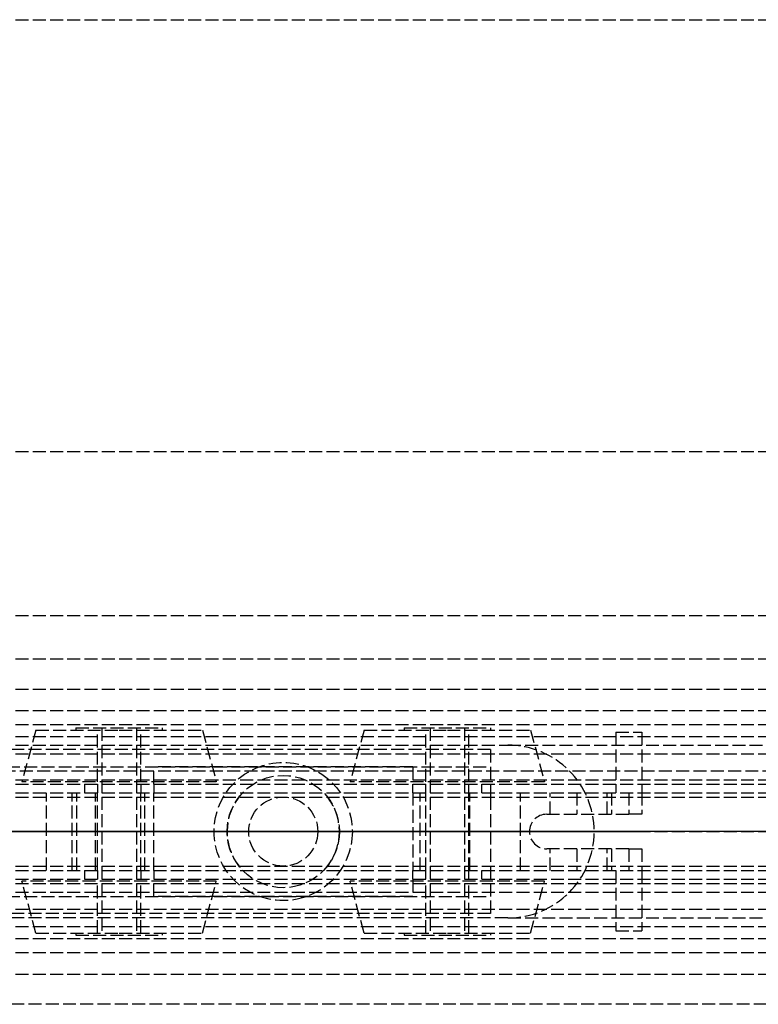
# Model space of a CAD drawing. Header units: millimetres. Extents: x -1 to 2050, y -94 to 94.
# Tile 8 of 12: x 48 to 134, y -20 to 94. Entities that reach past the tile are written whole.
import ezdxf

# ---------------------------------------------------------------- set-up
doc = ezdxf.new("R2010")
doc.units = ezdxf.units.MM
doc.header["$LTSCALE"] = 10
doc.linetypes.add('ALLCAD_Strich', pattern=[0.2, 0.15, -0.05])
doc.layers.add('BESCH_KONT_sich_schn_ansi_2d', color=40, linetype='Continuous')
doc.layers.add('BESCH_KONT_sich_schn_grun_2d', color=10, linetype='Continuous')

msp = doc.modelspace()

# ---------------------------------------------------------------- linework, layer by layer
at = {"layer": 'BESCH_KONT_sich_schn_ansi_2d', "linetype": 'ALLCAD_Strich'}
for p, q in [((0, 0, 7), (995, 0, 7)), ((995, 0, 2331), (0, 0, 2331)), ((0, 0, 2335), (995, 0, 2335)), ((0, 0, 2368), (2050, 0, 2368)), ((2050, 0, 2418), (0, 0, 2418)), ((0, 0, 6), (995, 0, 6)), ((105, 0, 2301), (0, 0, 2301)), ((0, 0, 24), (1055, 0, 24)), ((0, 0, 23), (1055, 0, 23)), ((0, 0, 24), (1055, 0, 24)), ((0, 0, 2337), (2050, 0, 2337)), ((2050, 0, 2338.5), (0, 0, 2338.5)), ((0, 0, 2365.5), (2050, 0, 2365.5)), ((0, 0, 2339.5), (2050, 0, 2339.5)), ((0, 0, 2363.5), (2050, 0, 2363.5)), ((0, 0, 2363), (2050, 0, 2363)), ((103, 0, 2330.5), (4, 0, 2330.5)), ((103, 0, 2307.5), (4, 0, 2307.5)), ((9, 0, 2328.5), (103, 0, 2328.5)), ((9, 0, 2312.5), (103, 0, 2312.5)), ((46.3, 0, 2353.5), (72.39, 0, 2353.5)), ((51.59, 0, 2340.92), (48.22, 0, 2341.5)), ((54.58, 0, 2339.21), (51.59, 0, 2340.92)), ((57.26, 0, 2337.31), (55.12, 0, 2338.8)), ((74.31, 0, 2335.5), (62.99, 0, 2335.5)), ((94, 0, 2328.5), (64, 0, 2328.5)), ((64, 0, 2320.5), (64, 0, 2328.5)), ((94, 0, 2320.5), (64, 0, 2320.5)), ((71, 0, 2345.5), (87, 0, 2345.5)), ((71, 0, 2353.5), (71, 0, 2345.5)), ((85.61, 0, 2353.5), (72.39, 0, 2353.5)), ((72.5, 0, 2345.5), (72.5, 0, 2353.5)), ((72.5, 0, 2345.5), (72.5, 0, 2335.5)), ((72.5, 0, 2353.5), (72.5, 0, 2345.5)), ((74.31, 0, 2353.5), (74.31, 0, 2345.5)), ((74.31, 0, 2335.5), (83.69, 0, 2335.5)), ((75, 0, 2331), (75, 0, 2335)), ((75, 0, 2345.5), (75, 0, 2335.5)), ((75, 0, 2345.5), (75, 0, 2335.5)), ((83, 0, 2348.5), (75, 0, 2348.5)), ((75, 0, 2328.5), (75, 0, 2331)), ((75, 0, 2335), (75, 0, 2348.5)), ((83, 0, 2331), (83, 0, 2335)), ((83, 0, 2345.5), (83, 0, 2335.5)), ((83, 0, 2345.5), (83, 0, 2335.5)), ((83, 0, 2328.5), (83, 0, 2331)), ((83, 0, 2335), (83, 0, 2348.5)), ((94.85, 0, 2335.5), (83.69, 0, 2335.5)), ((83.69, 0, 2345.5), (83.69, 0, 2353.5)), ((85.5, 0, 2345.5), (85.5, 0, 2353.5)), ((85.5, 0, 2345.5), (85.5, 0, 2335.5)), ((85.5, 0, 2353.5), (85.5, 0, 2345.5)), ((85.61, 0, 2353.5), (119, 0, 2353.5)), ((87, 0, 2353.5), (87, 0, 2345.5)), ((94, 0, 2328.5), (94, 0, 2320.5)), ((106.45, 0, 2341.41), (100.59, 0, 2337.31)), ((103, 0, 2330.5), (103, 0, 2307.5)), ((105, 0, 2301), (115, 0, 2301)), ((105, 0, 2301), (105, 0, 2331)), ((107.5, 0, 2353.5), (107.5, 0, 2342)), ((109.5, 0, 2353.5), (109.5, 0, 2342.49)), ((116.5, 0, 2342.5), (109.89, 0, 2342.5)), ((115, 0, 2301), (115, 0, 2331)), ((120.5, 0, 2352), (120.5, 0, 2346.5))]:
    msp.add_line(p, q, dxfattribs=at)
at = {"layer": 'BESCH_KONT_sich_schn_ansi_2d', "linetype": 'ALLCAD_Strich', "extrusion": (0, 1, 0)}
for centre, radius in [((-60, 2348.5), 11.25), ((-60, 2348.5), 4), ((-60, 2348.5), 2), ((-98, 2348.5), 11.25), ((-98, 2348.5), 2)]:
    msp.add_circle(centre, radius, dxfattribs=at)
at = {"layer": 'BESCH_KONT_sich_schn_ansi_2d', "linetype": 'ALLCAD_Strich', "extrusion": (0, -1, 0)}
for centre, radius in [((60, 2348.5), 9.64), ((60, 2348.5), 5), ((60, 2348.5), 2.5), ((98, 2348.5), 9.64), ((98, 2348.5), 5), ((98, 2348.5), 4), ((98, 2348.5), 2.5), ((115, 2347), 2), ((119, 2352), 1.5)]:
    msp.add_circle(centre, radius, dxfattribs=at)
at = {"layer": 'BESCH_KONT_sich_schn_ansi_2d', "linetype": 'ALLCAD_Strich', "extrusion": (0, 1, 0)}
for centre, radius, start, end in [((-60, 2345.77), 8.5, 305, 309.5389), ((-62.99, 2345.5), 10, 270, 305), ((-94.85, 2345.5), 10, 235, 270), ((-116.5, 2346.5), 4, 180, 270)]:
    msp.add_arc(centre, radius, start, end, dxfattribs=at)
at = {"layer": 'BESCH_KONT_sich_schn_ansi_2d', "linetype": 'ALLCAD_Strich', "extrusion": (0, -1, 0)}
msp.add_arc((109.89, 2336.5), 6, 90, 125, dxfattribs=at)
at = {"layer": 'BESCH_KONT_sich_schn_grun_2d', "linetype": 'ALLCAD_Strich'}
for p, q in [((0, 94), (2050, 94)), ((0, 44), (2050, 44)), ((0, 25), (2050, 25)), ((0, 20), (1055, 20)), ((0, 16.5), (2050, 16.5)), ((0, 14), (2050, 14)), ((0, 12.38), (2050, 12.38)), ((50.36, 11.75), (48.75, 5.75)), ((50.36, 11.75), (60, 11.75)), ((55, 12), (65, 12)), ((55, 12), (55, 11.75)), ((57.5, 5.75), (57.5, 11.75)), ((58, 12), (58, -12)), ((60, 11.75), (69.64, 11.75)), ((62, 12), (62, -12)), ((62.5, 5.75), (62.5, 11.75)), ((65, 12), (65, 11.75)), ((69.64, 11.75), (71.25, 5.75)), ((88.36, 11.75), (86.75, 5.75)), ((88.36, 11.75), (98, 11.75)), ((93, 12), (103, 12)), ((93, 12), (93, 11.75)), ((95.5, 5.75), (95.5, 11.75)), ((96, 12), (96, -12)), ((98, 11.75), (107.64, 11.75)), ((100, 12), (100, -12)), ((100.5, 5.75), (100.5, 11.75)), ((103, 12), (103, 11.75)), ((107.64, 11.75), (109.25, 5.75)), ((117.5, 11.5), (120.5, 11.5)), ((117.5, 11.5), (117.5, 4.5)), ((120.5, 11.5), (120.5, 4.5)), ((0, 11), (1055, 11)), ((103, 9.5), (4, 9.5)), ((30, 10), (105, 10)), ((103, 9.5), (103, 4)), ((105, 10), (950, 10)), ((105, 10), (950, 10)), ((0, 9), (1055, 9)), ((2050, 7), (0, 7)), ((9, 7.5), (103, 7.5)), ((94, 7.5), (64, 7.5)), ((64, 5.5), (64, 7.5)), ((94, 7.5), (94, 5.5)), ((0, 6), (2050, 6)), ((71.25, 5.75), (48.75, 5.75)), ((109.25, 5.75), (86.75, 5.75)), ((0, 5.5), (2050, 5.5)), ((56, 5.5), (56, 4.5)), ((57.5, 5.5), (57.5, 4.5)), ((62.5, 5.5), (62.5, 4.5)), ((64, 5.5), (64, 4.5)), ((94, 4.5), (94, 5.5)), ((95.5, 4.5), (95.5, 5.5)), ((100.5, 4.5), (100.5, 5.5)), ((102, 4.5), (102, 5.5)), ((0, 4.5), (2050, 4.5)), ((0, 4), (2050, 4)), ((51.59, -4.5), (51.59, 4.5)), ((54.58, -4.5), (54.58, 4.5)), ((55.12, -4.5), (55.12, 4.5)), ((57.26, -4.5), (57.26, 4.5)), ((57.5, -4.5), (57.5, 4.5)), ((62.5, -4.5), (62.5, 4.5)), ((62.99, -4.5), (62.99, 4.5)), ((64, -4.5), (64, 4.5)), ((94, 4.5), (94, -4.5)), ((94.85, -4.5), (94.85, 4.5)), ((95.5, -4.5), (95.5, 4.5)), ((100.5, -4.5), (100.5, 4.5)), ((100.59, -4.5), (100.59, 4.5)), ((103, 4), (103, -4)), ((106.45, -4.5), (106.45, 4.5)), ((109.89, 2), (109.89, 4.5)), ((113, 4.5), (113, 2)), ((116.5, 2), (116.5, 4.5)), ((117, 4.5), (117, 2)), ((119, 4.5), (119, 2)), ((120.5, 4.5), (120.5, 2)), ((109.5, 2), (119, 2)), ((120.5, 2), (119, 2)), ((119, -2), (109.5, -2)), ((109.89, -4.5), (109.89, -2)), ((113, -2), (113, -4.5)), ((116.5, -4.5), (116.5, -2)), ((117, -2), (117, -4.5)), ((119, -2), (120.5, -2)), ((119, -2), (119, -4.5)), ((120.5, -2), (120.5, -4.5)), ((0, -4), (2050, -4)), ((0, -4.5), (2050, -4.5)), ((56, -4.5), (56, -5.5)), ((57.5, -4.5), (57.5, -5.5)), ((62.5, -4.5), (62.5, -5.5)), ((64, -4.5), (64, -5.5)), ((94, -5.5), (94, -4.5)), ((95.5, -5.5), (95.5, -4.5)), ((100.5, -5.5), (100.5, -4.5)), ((102, -5.5), (102, -4.5)), ((103, -4), (103, -9.5)), ((117.5, -4.5), (117.5, -11.5)), ((120.5, -4.5), (120.5, -11.5)), ((0, -5.5), (2050, -5.5)), ((64, -7.5), (64, -5.5)), ((94, -5.5), (94, -7.5)), ((0, -6), (2050, -6)), ((71.25, -5.75), (48.75, -5.75)), ((50.36, -11.75), (48.75, -5.75)), ((57.5, -11.75), (57.5, -5.75)), ((62.5, -11.75), (62.5, -5.75)), ((69.64, -11.75), (71.25, -5.75)), ((109.25, -5.75), (86.75, -5.75)), ((88.36, -11.75), (86.75, -5.75)), ((95.5, -11.75), (95.5, -5.75)), ((100.5, -11.75), (100.5, -5.75)), ((107.64, -11.75), (109.25, -5.75)), ((0, -7), (2050, -7)), ((9, -7.5), (103, -7.5)), ((94, -7.5), (64, -7.5)), ((0, -9), (1055, -9)), ((103, -9.5), (4, -9.5)), ((105, -10), (30, -10)), ((105, -10), (950, -10)), ((105, -10), (950, -10)), ((0, -11), (1055, -11)), ((0, -12.38), (2050, -12.38)), ((50.36, -11.75), (60, -11.75)), ((55, -11.75), (55, -12)), ((55, -12), (65, -12)), ((60, -11.75), (69.64, -11.75)), ((65, -11.75), (65, -12)), ((88.36, -11.75), (98, -11.75)), ((93, -11.75), (93, -12)), ((93, -12), (103, -12)), ((98, -11.75), (107.64, -11.75)), ((103, -11.75), (103, -12)), ((117.5, -11.5), (120.5, -11.5)), ((0, -14), (2050, -14)), ((0, -16.5), (2050, -16.5)), ((1055, -20), (0, -20))]:
    msp.add_line(p, q, dxfattribs=at)
for radius in [8, 6.5, 4]:
    msp.add_circle((79, 0), radius, dxfattribs=at)
for centre, radius, start, end in [((105, 0), 10, 270, 90), ((79, 0), 6.5, 136.1869, 223.8131), ((79, 0), 6.5, 316.1869, 43.8131), ((109.5, 0), 2, 90, 270)]:
    msp.add_arc(centre, radius, start, end, dxfattribs=at)

doc.saveas('drawing.dxf')
